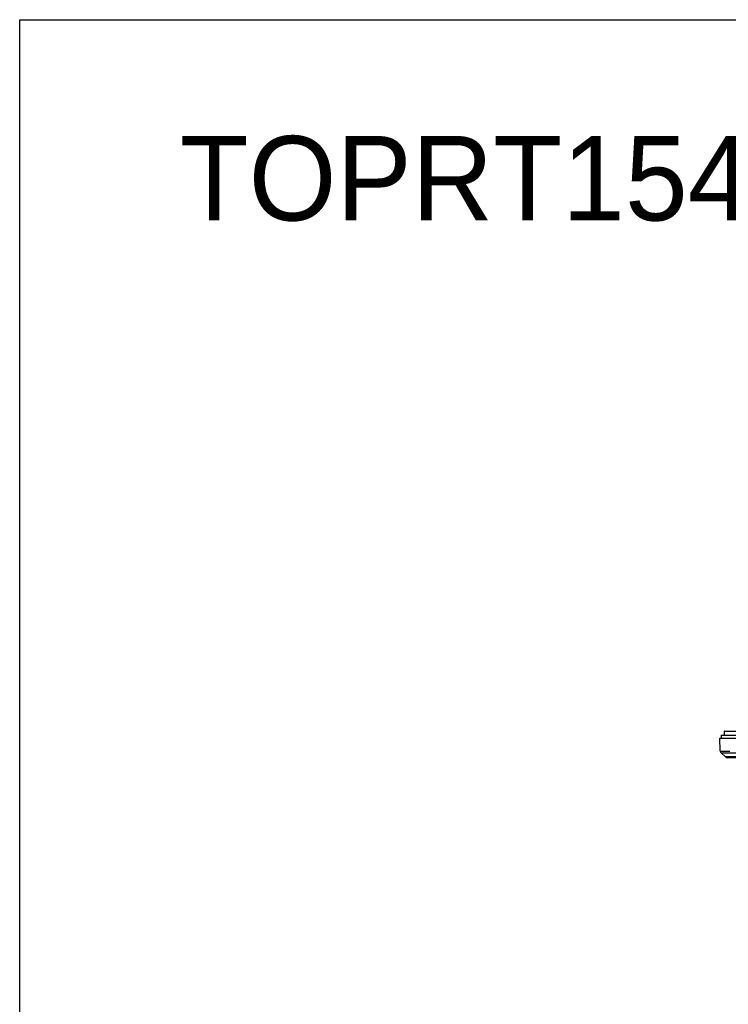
# Model space of a CAD drawing. Header units: millimetres. Extents: x 0 to 1682, y 0 to 1188.
# Tile 6 of 73: x 0 to 252, y 838 to 1188. Entities that reach past the tile are written whole.
import ezdxf

# ---------------------------------------------------------------- set-up
doc = ezdxf.new("R2010")
doc.units = ezdxf.units.MM
doc.header["$LTSCALE"] = 92.51
for name, color, linetype in [('2D-TOPRC1500_00-FORMAT', 7, 'CONTINUOUS'), ('2D-TOPRC1500_00-TEXT', 7, 'CONTINUOUS'), ('FRONT_CASE-RC15_-SHAPE', 7, 'CONTINUOUS'), ('GASKET-RT1550WD-SHAPE', 7, 'CONTINUOUS')]:
    doc.layers.add(name, color=color, linetype=linetype)
doc.styles.get("Standard").update_dxf_attribs({"font": 'GOTHIC.TTF'})

msp = doc.modelspace()

# ---------------------------------------------------------------- linework, layer by layer
at = {"layer": '2D-TOPRC1500_00-FORMAT', "color": 7, "linetype": 'Continuous'}
for p, q in [((0, 0), (0, 1188)), ((0, 1188), (1682, 1188))]:
    msp.add_line(p, q, dxfattribs=at)
at = {"layer": 'FRONT_CASE-RC15_-SHAPE', "color": 7, "linetype": 'Continuous'}
for p, q in [((249.023121, 928.24923), (248.862574, 932.846684)), ((248.862574, 932.846684), (618.262574, 932.846684)), ((249.023129, 928.249125), (249.028494, 928.174877)), ((250.816389, 926.127342), (249.327863, 927.564795)), ((249.328153, 927.564241), (249.328338, 927.564086)), ((250.816406, 926.127316), (249.328153, 927.56424)), ((249.328157, 927.564237), (249.328599, 927.564084)), ((615.6141, 925.846684), (251.511048, 925.846684))]:
    msp.add_line(p, q, dxfattribs=at)
for points in [[(249.023129, 928.249126), (249.026678, 928.192921), (249.029434, 928.173285)], [(249.028494, 928.174877), (249.043212, 928.081628), (249.066601, 927.990358), (249.098399, 927.901871), (249.138275, 927.816928), (249.185816, 927.736274), (249.240554, 927.660583)], [(249.240554, 927.660583), (249.301911, 927.590532), (249.32816, 927.564233)]]:
    msp.add_lwpolyline(points, dxfattribs=at)
for centre, radius, start, end in [((250.022328, 928.284074), 0.999814, 182.00179311, 226.00083873), ((250.023752, 928.284184), 1.001243, 185.48877485, 188.23720151), ((251.511048, 926.846682), 0.999998, 226.00000603, 270.00000239)]:
    msp.add_arc(centre, radius, start, end, dxfattribs=at)
for points, knots in [([(249.023124, 928.249133), (249.023185, 928.247643), (249.029756, 928.245627), (249.039282, 928.243555), (249.057984, 928.241239), (249.095416, 928.237892), (249.160706, 928.234254), (249.259283, 928.230471), (249.385554, 928.227042), (249.538686, 928.223985), (249.718182, 928.221346), (250.00795, 928.218236), (250.429651, 928.215729), (251.002037, 928.214636), (251.655907, 928.215389), (252.117942, 928.217046), (252.360834, 928.218155)], [0, 0, 0, 0, 0.0013395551, 0.0046520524, 0.0100504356, 0.0175486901, 0.0388385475, 0.0684674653, 0.1063233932, 0.1522562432, 0.206083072, 0.2675843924, 0.4125897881, 0.5849247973, 0.7817934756, 1, 1, 1, 1]), ([(249.328338, 927.564086), (249.331589, 927.561672), (249.34591, 927.561223), (249.37274, 927.557592), (249.4167, 927.555916), (249.505623, 927.552151), (249.655746, 927.549022), (249.880568, 927.545597), (250.163889, 927.543073), (250.502849, 927.541195), (250.894298, 927.54011), (251.509982, 927.539681), (252.379065, 927.541345), (253.517383, 927.546269), (254.750918, 927.554015), (255.600155, 927.560963), (256.032956, 927.564785)], [0, 0, 0, 0, 0.001811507, 0.0059610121, 0.0124575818, 0.0212925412, 0.0458967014, 0.0795483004, 0.1219310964, 0.1726441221, 0.2312072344, 0.2970652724, 0.4481033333, 0.6200364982, 0.8063562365, 1, 1, 1, 1]), ([(256.032956, 926.127342), (255.694162, 926.12654), (255.029585, 926.12518), (254.064689, 926.123597), (253.175251, 926.122618), (252.497019, 926.122294), (252.01743, 926.122391), (251.713378, 926.122624), (251.450807, 926.122997), (251.232262, 926.123563), (251.078587, 926.124078), (250.979262, 926.124774), (250.922691, 926.124966), (250.878834, 926.126056), (250.846305, 926.125084), (250.828246, 926.128126), (250.818087, 926.125743), (250.816405, 926.127318)], [0, 0, 0, 0, 0.1948369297, 0.3821901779, 0.5549003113, 0.7063417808, 0.7722328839, 0.8307055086, 0.8811993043, 0.9232305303, 0.956397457, 0.9695552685, 0.9803850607, 0.9888615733, 0.994961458, 0.9986747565, 1, 1, 1, 1])]:
    msp.add_open_spline(points, degree=3, knots=knots, dxfattribs=at)
at = {"layer": 'GASKET-RT1550WD-SHAPE', "color": 7, "linetype": 'Continuous'}
for p, q in [((249.362574, 933.846684), (249.362574, 932.846684)), ((249.362574, 933.846684), (617.762574, 933.846684)), ((250.362574, 935.246684), (250.362574, 933.846684)), ((250.362574, 935.246684), (616.762574, 935.246684)), ((250.462574, 935.346684), (616.662574, 935.346684)), ((248.862574, 932.846684), (618.262574, 932.846684))]:
    msp.add_line(p, q, dxfattribs=at)
msp.add_arc((250.462574, 935.246684), 0.1, 90, 180, dxfattribs=at)

# ---------------------------------------------------------------- texts
at = {"layer": '2D-TOPRC1500_00-TEXT', "color": 2, "linetype": 'Continuous', "insert": (56.887633, 1146.680277), "char_height": 30, "width": 291.77777778, "attachment_point": 1, "line_spacing_factor": 0.9}
msp.add_mtext('TOPRT1540', dxfattribs=at)

doc.saveas('drawing.dxf')
